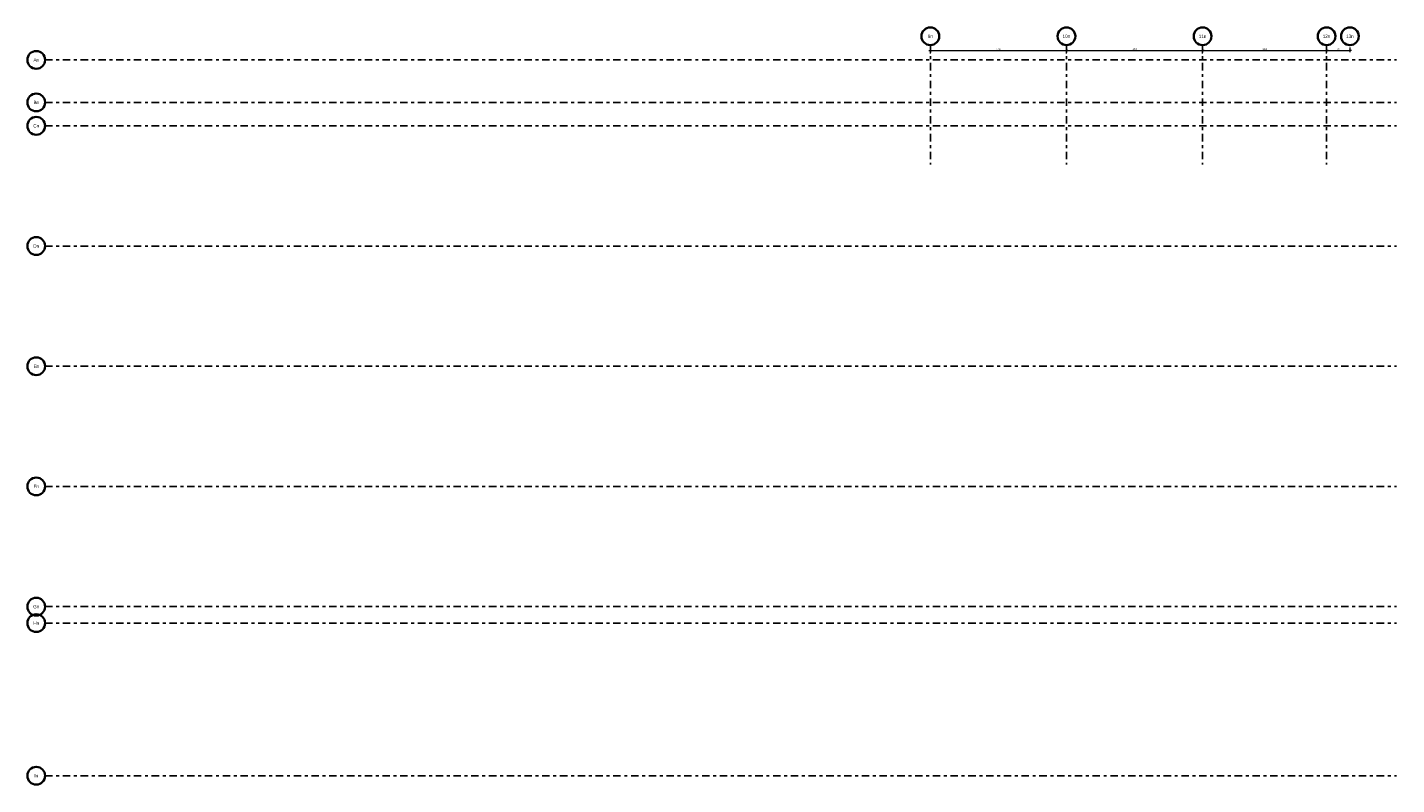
# Model space of a CAD drawing. Header units: millimetres. Extents: x -48 to 49.2, y -6.2 to 26.4.
# Tile 1 of 53: x -48 to -1.7, y -6.2 to 19.3. Entities that reach past the tile are written whole.
import ezdxf
from ezdxf.enums import TextEntityAlignment as Align

# ---------------------------------------------------------------- set-up
doc = ezdxf.new("R2010")
doc.units = ezdxf.units.MM
doc.linetypes.add('DASHDOTX2', pattern=[2, 1, -0.5, 0, -0.5])
doc.layers.add('Achsen', color=7, linetype='Continuous', lineweight=20)
doc.styles.add('Arial Narrow', font='ARIALN.TTF')
doc.dimstyles.new('Arch_Strakon_dimstyle', dxfattribs={"dimtxt": 8.75, "dimasz": 1, "dimexe": 1.25, "dimexo": 0.0625, "dimgap": 1, "dimtad": 0, "dimdec": 3, "dimzin": 12, "dimdsep": 46, "dimtxsty": 'Arial Narrow', "dimblk": 'Arrowhead_Tick', "dimsah": 1, "dimcen": 0, "dimse1": 1, "dimse2": 1, "dimclrd": 6, "dimclrt": 2, "dimazin": 0, "dimtfac": 1, "dimtdec": 4, "dimtmove": 0, "dimatfit": 3, "dimldrblk": 'NONE', "dimfxl": 1, "dimtvp": 1, "dimtolj": 1, "dimtzin": 0, "dimlwd": 13, "dimarcsym": 2})

# ---------------------------------------------------------------- blocks, each defined once
blk = doc.blocks.new('Arrowhead_Tick')
at = {"color": 2, "linetype": 'Continuous', "lineweight": 35}
blk.add_line((2.2, 2.2), (-2.2, -2.2), dxfattribs=at)
at = {"color": 0, "linetype": 'Continuous', "lineweight": -2}
for p, q in [((-1, 0), (0, 0)), ((0, 10), (0, -5)), ((5, 0), (0, 0))]:
    blk.add_line(p, q, dxfattribs=at)
blk = doc.blocks.new('*D11')
at = {"layer": 'Achsen', "color": 6, "linetype": 'Continuous', "lineweight": 13}
blk.add_line((-17.44, 18.548), (-12.86, 18.548), dxfattribs=at)
at = {"layer": 'Defpoints', "color": 0}
for p in [(-17.45, 18.731), (-12.85, 18.731), (-12.85, 18.548)]:
    blk.add_point(p, dxfattribs=at)
at = {"layer": 'Achsen', "color": 6, "lineweight": 13, "xscale": 0.01, "yscale": 0.01, "zscale": 0.01, "rotation": 180}
blk.add_blockref('Arrowhead_Tick', (-17.45, 18.548), dxfattribs=at)
at = {"layer": 'Achsen', "color": 6, "lineweight": 13, "xscale": 0.01, "yscale": 0.01, "zscale": 0.01}
blk.add_blockref('Arrowhead_Tick', (-12.85, 18.548), dxfattribs=at)
at = {"layer": 'Achsen', "color": 3, "lineweight": 35, "insert": (-15.15, 18.601), "char_height": 0.0563, "attachment_point": 5, "style": 'Arial Narrow'}
blk.add_mtext('\\A1;4.60', dxfattribs=at)
blk = doc.blocks.new('_None')
blk = doc.blocks.new('*D12')
at = {"layer": 'Achsen', "color": 6, "linetype": 'Continuous', "lineweight": 13}
blk.add_line((-12.84, 18.548), (-8.26, 18.548), dxfattribs=at)
at = {"layer": 'Defpoints', "color": 0}
for p in [(-12.85, 18.731), (-8.25, 18.731), (-8.25, 18.548)]:
    blk.add_point(p, dxfattribs=at)
at = {"layer": 'Achsen', "color": 6, "lineweight": 13, "xscale": 0.01, "yscale": 0.01, "zscale": 0.01, "rotation": 180}
blk.add_blockref('Arrowhead_Tick', (-12.85, 18.548), dxfattribs=at)
at = {"layer": 'Achsen', "color": 6, "lineweight": 13, "xscale": 0.01, "yscale": 0.01, "zscale": 0.01}
blk.add_blockref('Arrowhead_Tick', (-8.25, 18.548), dxfattribs=at)
at = {"layer": 'Achsen', "color": 3, "lineweight": 35, "insert": (-10.55, 18.601), "char_height": 0.0563, "attachment_point": 5, "style": 'Arial Narrow'}
blk.add_mtext('\\A1;4.60', dxfattribs=at)
blk = doc.blocks.new('*D13')
at = {"layer": 'Achsen', "color": 6, "linetype": 'Continuous', "lineweight": 13}
blk.add_line((-8.24, 18.548), (-4.07, 18.548), dxfattribs=at)
at = {"layer": 'Defpoints', "color": 0}
for p in [(-8.25, 18.731), (-4.06, 18.731), (-4.06, 18.548)]:
    blk.add_point(p, dxfattribs=at)
at = {"layer": 'Achsen', "color": 6, "lineweight": 13, "xscale": 0.01, "yscale": 0.01, "zscale": 0.01, "rotation": 180}
blk.add_blockref('Arrowhead_Tick', (-8.25, 18.548), dxfattribs=at)
at = {"layer": 'Achsen', "color": 6, "lineweight": 13, "xscale": 0.01, "yscale": 0.01, "zscale": 0.01}
blk.add_blockref('Arrowhead_Tick', (-4.06, 18.548), dxfattribs=at)
at = {"layer": 'Achsen', "color": 3, "lineweight": 35, "insert": (-6.155, 18.601), "char_height": 0.0563, "attachment_point": 5, "style": 'Arial Narrow'}
blk.add_mtext('\\A1;4.19', dxfattribs=at)
blk = doc.blocks.new('*D14')
at = {"layer": 'Achsen', "color": 6, "linetype": 'Continuous', "lineweight": 13}
blk.add_line((-4.05, 18.548), (-3.28, 18.548), dxfattribs=at)
at = {"layer": 'Defpoints', "color": 0}
for p in [(-4.06, 18.731), (-3.27, 18.731), (-3.27, 18.548)]:
    blk.add_point(p, dxfattribs=at)
at = {"layer": 'Achsen', "color": 6, "lineweight": 13, "xscale": 0.01, "yscale": 0.01, "zscale": 0.01, "rotation": 180}
blk.add_blockref('Arrowhead_Tick', (-4.06, 18.548), dxfattribs=at)
at = {"layer": 'Achsen', "color": 6, "lineweight": 13, "xscale": 0.01, "yscale": 0.01, "zscale": 0.01}
blk.add_blockref('Arrowhead_Tick', (-3.27, 18.548), dxfattribs=at)
at = {"layer": 'Achsen', "color": 3, "lineweight": 35, "insert": (-3.665, 18.601), "char_height": 0.0563, "attachment_point": 5, "style": 'Arial Narrow'}
blk.add_mtext('\\A1;79', dxfattribs=at)

msp = doc.modelspace()

# ---------------------------------------------------------------- linework, layer by layer
at = {"layer": 'Achsen', "color": 3, "linetype": 'DASHDOTX2', "lineweight": 25, "ltscale": 0.25}
for p, q in [((-17.44975, 18.731336), (-17.44975, 14.703113)), ((-12.84975, 18.731336), (-12.84975, 14.703113)), ((-8.24975, 18.731336), (-8.24975, 14.703113)), ((-4.05975, 18.731336), (-4.05975, 14.703113)), ((-47.36675, 18.232163), (-1.691855, 18.232163)), ((-47.36675, 16.797163), (-1.691855, 16.797163)), ((-47.36675, 16.007163), (-1.691855, 16.007163)), ((-47.36675, 11.947163), (-1.691855, 11.947163)), ((-47.36675, 7.887163), (-1.691855, 7.887163)), ((-47.36675, 3.827163), (-1.691855, 3.827163)), ((-47.36675, -0.232837), (-1.691855, -0.232837)), ((-47.36675, -0.787837), (-1.691855, -0.787837)), ((-47.36675, -5.942837), (-1.691855, -5.942837))]:
    msp.add_line(p, q, dxfattribs=at)
at = {"layer": 'Achsen', "color": 2, "linetype": 'Continuous', "lineweight": 35}
for centre in [(-17.44975, 19.031336), (-12.84975, 19.031336), (-8.24975, 19.031336), (-4.05975, 19.031336), (-3.26975, 19.031336), (-47.66675, 18.232163), (-47.66675, 16.797163), (-47.66675, 16.007163), (-47.66675, 11.947163), (-47.66675, 7.887163), (-47.66675, 3.827163), (-47.66675, -0.232837), (-47.66675, -0.787837), (-47.66675, -5.942837)]:
    msp.add_circle(centre, 0.3, dxfattribs=at)

# ---------------------------------------------------------------- texts
at = {"layer": 'Achsen', "color": 4, "lineweight": 50, "style": 'Arial Narrow'}
for s, p in [('9n', (-17.44975, 19.031336)), ('10n', (-12.85135, 19.031336)), ('11n', (-8.25135, 19.031336)), ('12n', (-4.06135, 19.031336)), ('13n', (-3.27135, 19.031336)), ('An', (-47.66675, 18.231336)), ('Bn', (-47.66675, 16.796336)), ('Cn', (-47.66675, 16.007163)), ('Dn', (-47.66675, 11.946336)), ('En', (-47.66675, 7.886336)), ('Fn', (-47.66675, 3.826336)), ('Gn', (-47.66675, -0.233664)), ('Hn', (-47.66675, -0.788664)), ('In', (-47.66675, -5.943664))]:
    msp.add_text(s, height=0.1125, dxfattribs=at).set_placement(p, align=Align.MIDDLE_CENTER)

# ---------------------------------------------------------------- dimensions: what is measured, and where the dimension line sits
at = {"layer": 'Achsen', "lineweight": 35}
for base, p1, p2, text, picture, middle in [((-12.84975, 18.547692), (-17.44975, 18.731336), (-12.84975, 18.731336), '4.60', '*D11', (-15.14975, 18.547692)), ((-8.24975, 18.547692), (-12.84975, 18.731336), (-8.24975, 18.731336), '4.60', '*D12', (-10.54975, 18.547692)), ((-4.05975, 18.547692), (-8.24975, 18.731336), (-4.05975, 18.731336), '4.19', '*D13', (-6.15475, 18.547692)), ((-3.26975, 18.547692), (-4.05975, 18.731336), (-3.26975, 18.731336), '79', '*D14', (-3.66475, 18.547692))]:
    dim = msp.add_linear_dim(base=base, p1=p1, p2=p2, text=text, dimstyle='Arch_Strakon_dimstyle', override={"dimscale": 0.01, "dimtxt": 5.625, "dimasz": 1, "dimgap": 2.5, "dimtad": 1, "dimjust": 0, "dimtih": 0, "dimtoh": 0, "dimdec": 5, "dimdsep": 46, "dimtxsty": 'Arial Narrow', "dimclrd": 6, "dimclrt": 3, "dimtix": 1, "dimtofl": 255, "dimtmove": 0, "dimatfit": 2, "dimfxl": 0, "dimfxlon": 0, "dimtvp": 44.444444, "dimlwd": 13}, dxfattribs=at)
    dim.commit()
    dim.dimension.update_dxf_attribs({"geometry": picture, "text_midpoint": middle, "dimtype": 160})

doc.saveas('drawing.dxf')
